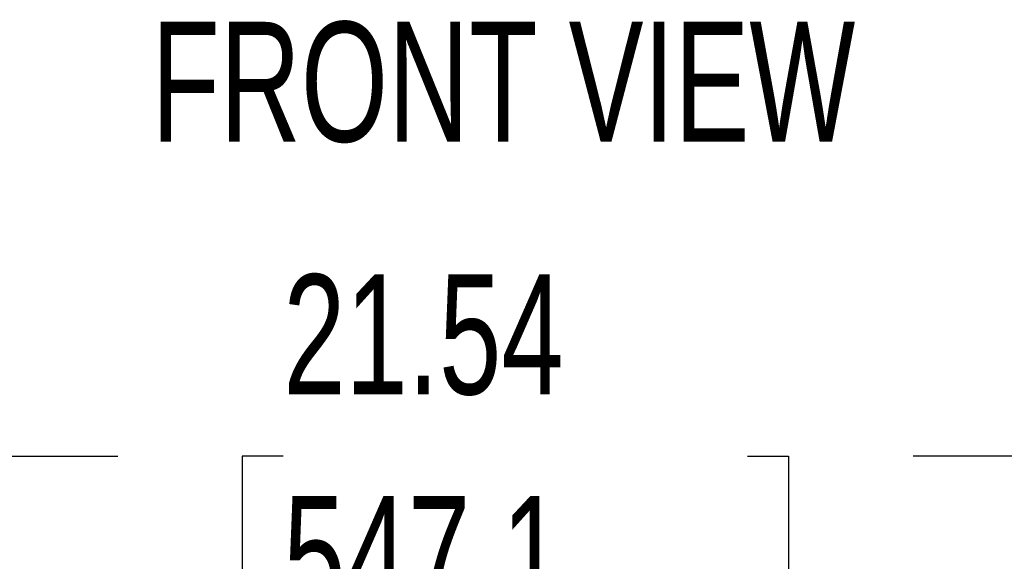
# Model space of a CAD drawing. Header units: inches. Extents: x 0.2 to 10.8, y 0.2 to 8.2.
# Tile 12 of 98: x 3.322 to 4.007, y 2.625 to 3.002. Entities that reach past the tile are written whole.
import ezdxf

# ---------------------------------------------------------------- set-up
doc = ezdxf.new("R2010")
doc.units = ezdxf.units.IN
doc.header["$MEASUREMENT"] = 0
doc.layers.add('DIMENSIONS', color=140, linetype='Continuous')
doc.layers.add('TEXT', color=140, linetype='Continuous')
doc.styles.add('SLDTEXTSTYLE0', font='TXT', dxfattribs={"width": 0.7})
doc.dimstyles.new('SLDDIMSTYLE0', dxfattribs={"dimtxt": 0.084961, "dimasz": 0.13, "dimexe": 0, "dimexo": 0.0625, "dimgap": 0.02124, "dimtad": 0, "dimtih": 1, "dimtoh": 1, "dimlfac": 12, "dimrnd": 1e-09, "dimzin": 12, "dimdsep": 46, "dimtxsty": 'SLDTEXTSTYLE0', "dimsah": 1, "dimcen": 0.09, "dimadec": 0, "dimazin": 3, "dimtfac": 1, "dimtofl": 0, "dimtmove": 0, "dimatfit": 3, "dimfxl": 0, "dimfrac": 2, "dimtolj": 1, "dimtzin": 12, "dimarcsym": 0})

# ---------------------------------------------------------------- blocks, each defined once
blk = doc.blocks.new('_D_25')
at = {"layer": 'DIMENSIONS'}
for p, q in [((2.79025, 2.44108), (2.79025, 2.82289)), ((4.58509, 2.44108), (4.58509, 2.82289)), ((2.79025, 2.69789), (3.39061, 2.69789)), ((3.50574, 2.69789), (3.47721, 2.69789)), ((3.47721, 2.69789), (3.47721, 2.56286)), ((3.82889, 2.69789), (3.85742, 2.69789)), ((3.85742, 2.69789), (3.85742, 2.56286)), ((4.58509, 2.69789), (3.94401, 2.69789)), ((3.47721, 2.56286), (3.50574, 2.56286)), ((3.85742, 2.56286), (3.82889, 2.56286))]:
    blk.add_line(p, q, dxfattribs=at)
for points in [[(2.79025, 2.69789), (2.92025, 2.67789), (2.92025, 2.71789)], [(4.58509, 2.69789), (4.45509, 2.71789), (4.45509, 2.67789)]]:
    blk.add_solid(points, dxfattribs=at)
at = {"layer": 'DIMENSIONS', "char_height": 0.083333, "attachment_point": 1, "style": 'SLDTEXTSTYLE0'}
for s, insert in [('21.54', (3.50574, 2.82434)), ('547.1', (3.50574, 2.67028))]:
    blk.add_mtext(s, dxfattribs=dict(at, insert=insert))

msp = doc.modelspace()

# ---------------------------------------------------------------- texts
at = {"layer": 'TEXT', "insert": (3.6588995, 3.0000315), "char_height": 0.08333333, "attachment_point": 2, "style": 'SLDTEXTSTYLE0'}
msp.add_mtext('FRONT VIEW', dxfattribs=at)

# ---------------------------------------------------------------- dimensions: what is measured, and where the dimension line sits
at = {"layer": 'DIMENSIONS'}
dim = msp.add_linear_dim(base=(4.5850851, 2.6978934), p1=(2.7902517, 2.3910791), p2=(4.5850851, 2.3910791), dimstyle='SLDDIMSTYLE0', dxfattribs=at)
dim.commit()
dim.dimension.update_dxf_attribs({"geometry": '_D_25', "text_midpoint": (3.6673121, 2.6978934), "dimtype": 160})

doc.saveas('drawing.dxf')
